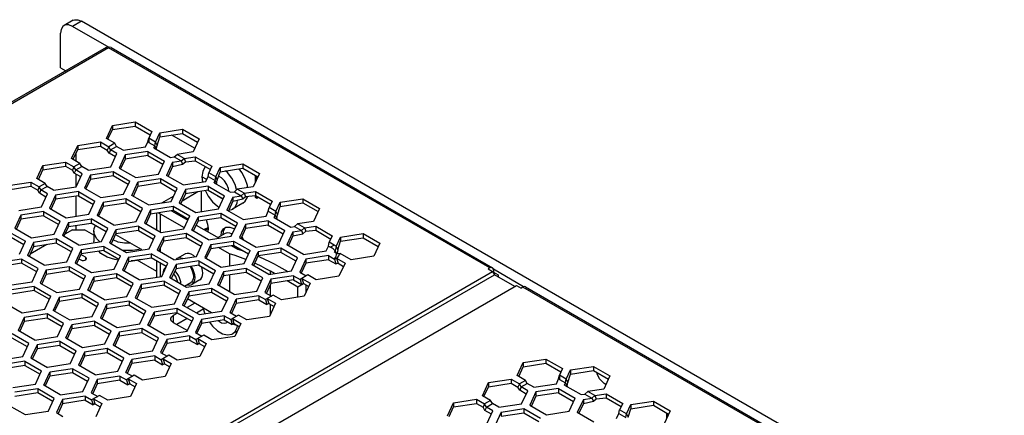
# Model space of a CAD drawing. Header units: inches. Extents: x 0 to 179, y 0 to 133.
# Tile 12 of 12: x 61 to 177, y 87 to 133. Entities that reach past the tile are written whole.
import ezdxf

# ---------------------------------------------------------------- set-up
doc = ezdxf.new("R2010")
doc.units = ezdxf.units.IN
doc.header["$MEASUREMENT"] = 0
doc.layers.add('02___PRT_ALL_AXES', color=7, linetype='Continuous')

msp = doc.modelspace()

# ---------------------------------------------------------------- linework, layer by layer
at = {"color": 7, "linetype": 'Continuous'}
for p, q in [((67.58, 133.32), (66.52, 132.7)), ((68.58, 133.22), (67.52, 132.6)), ((177.48, 70.35), (68.58, 133.22)), ((72.22, 120.91), (72.22, 120.42)), ((74.9, 121.32), (74.9, 120.83)), ((71.69, 119.28), (72.22, 120.42)), ((72.22, 120.42), (74.9, 120.83)), ((74.9, 120.83), (76.68, 119.81)), ((77.83, 120.04), (77.83, 119.55)), ((77.83, 119.55), (80.5, 119.97)), ((81.91, 118.21), (79.22, 119.77)), ((80.5, 120.46), (80.5, 119.97)), ((80.5, 119.97), (82.28, 118.94)), ((68.12, 118.54), (68.12, 118.05)), ((70.8, 118.96), (70.8, 118.47)), ((77.32, 118.95), (77.49, 118.56)), ((77.4, 118.12), (77.49, 118.56)), ((77.49, 118.56), (77.83, 119.55)), ((67.59, 116.91), (68.12, 118.05)), ((67.95, 116.68), (67.95, 117.68)), ((68.12, 118.05), (70.8, 118.47)), ((70.8, 118.47), (71.6, 118)), ((71.78, 118.39), (71.6, 118)), ((71.82, 117.63), (71.6, 118)), ((71.99, 118.02), (71.82, 117.63)), ((72.58, 117.19), (71.82, 117.63)), ((73.72, 117.43), (73.72, 116.94)), ((76.4, 117.84), (76.4, 117.35)), ((77.23, 118.51), (77.4, 118.12)), ((77.38, 118.09), (77.4, 118.12)), ((81.96, 118.24), (81.91, 118.21)), ((66.7, 116.59), (66.7, 116.1)), ((73.72, 116.94), (73.19, 115.8)), ((76.4, 117.35), (73.72, 116.94)), ((76.4, 117.35), (78.18, 116.33)), ((79.33, 116.56), (79.33, 116.07)), ((79.33, 116.07), (80.51, 116.33)), ((80.33, 116.72), (80.51, 116.33)), ((80.51, 116.33), (80.84, 116.63)), ((80.67, 117.02), (80.84, 116.63)), ((80.84, 116.63), (82, 116.73)), ((82, 117.22), (82, 116.73)), ((82, 116.73), (83.78, 115.7)), ((87.61, 116.36), (87.61, 115.87)), ((63.49, 114.54), (64.02, 115.68)), ((64.02, 116.17), (64.02, 115.68)), ((64.02, 115.68), (66.7, 116.1)), ((66.7, 116.1), (67.5, 115.63)), ((67.68, 116.02), (67.5, 115.63)), ((67.71, 115.27), (67.5, 115.63)), ((67.89, 115.66), (67.71, 115.27)), ((68.48, 114.83), (67.71, 115.27)), ((67.95, 113.67), (67.95, 115.13)), ((69.62, 115.06), (69.62, 114.57)), ((72.3, 115.48), (72.3, 114.99)), ((79.33, 116.07), (78.8, 114.93)), ((84.6, 114.46), (84.93, 115.45)), ((84.93, 115.94), (84.93, 115.45)), ((84.93, 115.45), (87.61, 115.87)), ((87.61, 115.87), (89.39, 114.84)), ((62.6, 114.22), (62.6, 113.73)), ((69.62, 114.57), (69.09, 113.43)), ((69.62, 114.57), (72.3, 114.99)), ((72.3, 114.99), (74.08, 113.96)), ((75.23, 114.2), (75.23, 113.71)), ((77.9, 114.12), (75.23, 113.71)), ((77.9, 114.61), (77.9, 114.12)), ((79.68, 113.09), (77.9, 114.12)), ((84.33, 114.41), (84.51, 114.02)), ((84.42, 114.85), (84.6, 114.46)), ((84.49, 113.99), (84.51, 114.02)), ((84.51, 114.02), (84.6, 114.46)), ((89.25, 114.54), (89.25, 114.92)), ((59.92, 113.32), (62.6, 113.73)), ((62.6, 113.73), (63.4, 113.27)), ((63.58, 113.65), (63.4, 113.27)), ((63.61, 112.9), (63.4, 113.27)), ((63.79, 113.29), (63.61, 112.9)), ((64.38, 112.46), (63.61, 112.9)), ((68.2, 113.11), (68.2, 112.62)), ((74.7, 112.56), (75.23, 113.71)), ((80.83, 112.84), (80.3, 111.7)), ((82.29, 113.07), (80.44, 111.99)), ((80.83, 113.33), (80.83, 112.84)), ((83.51, 113.25), (80.83, 112.84)), ((82.71, 113.13), (82.71, 110.75)), ((83.51, 113.74), (83.51, 113.25)), ((83.51, 113.25), (85.29, 112.23)), ((87.77, 112.91), (87.94, 112.53)), ((89.11, 113.12), (89.11, 112.63)), ((65.52, 112.2), (64.99, 111.06)), ((65.52, 112.69), (65.52, 112.2)), ((68.2, 112.62), (65.52, 112.2)), ((67.95, 110.2), (67.95, 112.58)), ((68.2, 112.62), (69.98, 111.59)), ((71.12, 111.83), (71.12, 111.34)), ((73.8, 111.75), (71.12, 111.34)), ((73.8, 112.24), (73.8, 111.75)), ((75.58, 110.72), (73.8, 111.75)), ((78.06, 111.77), (79.44, 112.56)), ((86.43, 111.97), (85.9, 110.83)), ((86.43, 112.46), (86.43, 111.97)), ((86.43, 111.97), (87.61, 112.23)), ((87.43, 112.62), (87.61, 112.23)), ((87.61, 112.23), (87.94, 112.53)), ((87.94, 112.53), (89.11, 112.63)), ((89.1, 112.39), (89.25, 112.47)), ((89.11, 112.63), (90.89, 111.6)), ((89.25, 112.47), (89.25, 112.55)), ((89.32, 112.43), (89.25, 112.47)), ((92.03, 111.84), (92.03, 111.35)), ((92.03, 111.35), (94.71, 111.76)), ((94.71, 112.25), (94.71, 111.76)), ((94.71, 111.76), (96.49, 110.74)), ((64.1, 110.74), (64.1, 110.25)), ((71.12, 111.34), (70.59, 110.2)), ((76.73, 110.47), (76.2, 109.33)), ((76.73, 110.96), (76.73, 110.47)), ((76.73, 110.47), (79.4, 110.89)), ((77.46, 108.58), (77.46, 110.58)), ((77.9, 108.32), (77.9, 110.45)), ((80.71, 108.83), (77.9, 110.45)), ((79.18, 110.85), (81.12, 109.73)), ((79.4, 111.38), (79.4, 110.89)), ((79.4, 110.89), (81.18, 109.86)), ((85.01, 110.51), (85.01, 110.02)), ((91.52, 110.75), (91.7, 110.36)), ((91.7, 110.36), (92.03, 111.35)), ((61.42, 109.84), (60.89, 108.69)), ((61.42, 110.33), (61.42, 109.84)), ((64.1, 110.25), (61.42, 109.84)), ((64.1, 110.25), (65.88, 109.22)), ((67.02, 109.46), (67.02, 108.97)), ((67.02, 108.97), (69.7, 109.38)), ((69.7, 109.87), (69.7, 109.38)), ((71.48, 108.36), (69.7, 109.38)), ((81.8, 108.46), (82.33, 109.6)), ((82.33, 110.09), (82.33, 109.6)), ((85.01, 110.02), (82.33, 109.6)), ((86.79, 108.99), (85.01, 110.02)), ((90.61, 109.64), (90.61, 109.15)), ((91.44, 110.31), (91.61, 109.92)), ((91.59, 109.89), (91.61, 109.92)), ((91.61, 109.92), (91.7, 110.36)), ((67.02, 108.97), (66.49, 107.83)), ((67.52, 108.6), (66.61, 108.07)), ((67.52, 108.6), (68.94, 108.6)), ((67.95, 108.6), (67.95, 109.11)), ((70.04, 107.97), (68.94, 108.6)), ((72.1, 106.96), (72.63, 108.1)), ((72.63, 108.59), (72.63, 108.1)), ((75.3, 108.52), (72.63, 108.1)), ((75.3, 109.01), (75.3, 108.52)), ((75.3, 108.52), (77.08, 107.49)), ((80.91, 108.14), (80.91, 107.65)), ((82.12, 109.15), (84.8, 107.61)), ((83.47, 108.84), (83.06, 108.61)), ((83.24, 108.54), (83.2, 108.53)), ((83.21, 108.7), (83.39, 108.7)), ((83.34, 108.62), (83.24, 108.54)), ((83.48, 108.85), (83.34, 108.62)), ((83.49, 108.97), (83.48, 108.85)), ((84.67, 107.68), (85.56, 108.19)), ((85.3, 108.4), (85.26, 108.02)), ((87.93, 108.74), (87.4, 107.6)), ((87.93, 109.23), (87.93, 108.74)), ((90.61, 109.15), (87.93, 108.74)), ((90.61, 109.15), (92.39, 108.12)), ((93.53, 108.36), (93.53, 107.87)), ((93.53, 107.87), (94.71, 108.13)), ((94.54, 108.52), (94.71, 108.13)), ((94.71, 108.13), (95.05, 108.42)), ((94.87, 108.81), (95.05, 108.42)), ((95.05, 108.42), (96.21, 108.53)), ((96.21, 109.02), (96.21, 108.53)), ((96.21, 108.53), (97.99, 107.5)), ((101.81, 108.15), (101.81, 107.66)), ((60, 107.88), (61.78, 106.86)), ((62.92, 107.09), (62.92, 106.6)), ((65.6, 107.02), (62.92, 106.6)), ((65.6, 107.51), (65.6, 107.02)), ((67.38, 105.99), (65.6, 107.02)), ((78.23, 107.24), (77.7, 106.09)), ((78.23, 107.73), (78.23, 107.24)), ((80.91, 107.65), (78.23, 107.24)), ((82.69, 106.62), (80.91, 107.65)), ((86.51, 107.27), (86.51, 106.78)), ((93.53, 107.87), (93, 106.73)), ((98.81, 106.22), (99.14, 107.25)), ((99.14, 107.74), (99.14, 107.25)), ((99.14, 107.25), (101.81, 107.66)), ((101.81, 107.66), (103.59, 106.64)), ((62.92, 106.6), (62.39, 105.46)), ((64.48, 106.84), (62.5, 105.7)), ((68.52, 106.23), (68.52, 105.74)), ((71.2, 106.15), (68.52, 105.74)), ((71.2, 106.64), (71.2, 106.15)), ((71.2, 106.15), (72.98, 105.12)), ((76.8, 105.77), (76.8, 105.28)), ((77.9, 105.96), (77.9, 106.53)), ((83.83, 106.37), (83.3, 105.23)), ((83.83, 106.86), (83.83, 106.37)), ((83.83, 106.37), (86.51, 106.78)), ((86.03, 105.75), (84.72, 106.51)), ((86.03, 105.75), (86.03, 104.33)), ((86.28, 106.75), (87.02, 106.32)), ((86.51, 106.78), (88.29, 105.76)), ((87.02, 106.32), (87.65, 106.12)), ((87.37, 106.21), (87.37, 106.28)), ((89.43, 105.99), (89.43, 105.5)), ((92.11, 105.92), (89.43, 105.5)), ((92.11, 106.41), (92.11, 105.92)), ((93.89, 104.89), (92.11, 105.92)), ((98.49, 106.11), (98.61, 105.84)), ((98.62, 106.63), (98.81, 106.22)), ((98.81, 106.22), (98.77, 106.03)), ((61.5, 104.65), (58.82, 104.23)), ((61.5, 105.14), (61.5, 104.65)), ((63.28, 103.62), (61.5, 104.65)), ((68.52, 105.74), (67.99, 104.59)), ((68.26, 105.16), (68.48, 105.03)), ((69.04, 105.35), (68.49, 105.67)), ((69.04, 105.35), (69.04, 105.04)), ((74.13, 104.87), (73.6, 103.73)), ((74.13, 105.36), (74.13, 104.87)), ((74.13, 104.87), (76.8, 105.28)), ((77.46, 103.68), (75.15, 105.01)), ((78.58, 104.26), (76.8, 105.28)), ((77.46, 103.01), (77.46, 104.9)), ((77.9, 103.07), (77.9, 104.65)), ((80.77, 105.72), (79.85, 105.19)), ((82.41, 104.91), (82.41, 104.42)), ((88.9, 104.36), (89.43, 105.5)), ((89.42, 105.47), (89.57, 105.4)), ((95.04, 104.64), (94.51, 103.49)), ((95.04, 105.13), (95.04, 104.64)), ((97.71, 105.05), (95.04, 104.64)), ((97.71, 105.54), (97.71, 105.05)), ((97.71, 105.05), (98.6, 104.59)), ((98.41, 105.14), (98.6, 104.59)), ((98.67, 105.23), (98.86, 104.67)), ((98.86, 104.67), (99.5, 104.27)), ((64.42, 103.86), (64.42, 103.37)), ((64.42, 103.37), (67.1, 103.78)), ((67.1, 104.27), (67.1, 103.78)), ((67.1, 103.78), (68.88, 102.75)), ((79.2, 102.86), (79.73, 104)), ((79.73, 104.49), (79.73, 104)), ((82.41, 104.42), (79.73, 104)), ((82.41, 104.42), (84.19, 103.39)), ((85.33, 103.63), (85.33, 103.14)), ((88.01, 103.55), (85.33, 103.14)), ((88.01, 104.04), (88.01, 103.55)), ((89.79, 102.52), (88.01, 103.55)), ((90.86, 103.35), (90.86, 103.7)), ((91.34, 103.42), (90.86, 103.7)), ((91.85, 104.27), (92.91, 103.66)), ((117.2, 103.6), (117.15, 103.57)), ((64.42, 103.37), (63.89, 102.23)), ((69.5, 101.36), (70.03, 102.5)), ((70.03, 102.99), (70.03, 102.5)), ((72.7, 102.92), (70.03, 102.5)), ((72.7, 103.41), (72.7, 102.92)), ((74.48, 101.89), (72.7, 102.92)), ((78.31, 102.54), (78.31, 102.05)), ((80.74, 101.95), (81.48, 102.37)), ((82.52, 102.69), (81.6, 102.15)), ((85.33, 103.14), (84.8, 101.99)), ((86.03, 103.24), (86.03, 101.26)), ((90.93, 102.27), (90.4, 101.13)), ((90.93, 102.76), (90.93, 102.27)), ((93.61, 102.68), (90.93, 102.27)), ((94.09, 101.83), (92.83, 102.56)), ((93.61, 103.17), (93.61, 102.68)), ((93.61, 102.68), (94.55, 102.14)), ((94.38, 102.73), (94.55, 102.14)), ((94.77, 102.26), (94.55, 102.14)), ((94.59, 102.85), (94.77, 102.26)), ((94.77, 102.26), (95.39, 101.9)), ((63, 101.41), (60.32, 101)), ((63, 101.9), (63, 101.41)), ((63, 101.41), (64.78, 100.39)), ((75.63, 101.63), (75.1, 100.49)), ((75.63, 102.12), (75.63, 101.63)), ((78.31, 102.05), (75.63, 101.63)), ((78.31, 102.05), (80.09, 101.02)), ((81.23, 101.26), (81.23, 100.77)), ((83.91, 101.18), (81.23, 100.77)), ((83.91, 101.67), (83.91, 101.18)), ((85.69, 100.15), (83.91, 101.18)), ((90.86, 100.84), (90.86, 102.11)), ((94.78, 102.23), (94.09, 101.83)), ((94.09, 100.62), (94.09, 101.83)), ((95.08, 101.23), (95.08, 102.08)), ((65.92, 100.13), (65.39, 98.99)), ((65.92, 100.62), (65.92, 100.13)), ((68.6, 100.55), (65.92, 100.13)), ((68.6, 101.04), (68.6, 100.55)), ((70.38, 99.52), (68.6, 100.55)), ((74.2, 100.17), (74.2, 99.68)), ((81.23, 100.77), (80.7, 99.63)), ((81.95, 99.94), (81.03, 99.41)), ((83.92, 98.81), (81.08, 100.45)), ((86.83, 100.39), (86.83, 99.9)), ((89.51, 100.32), (86.83, 99.9)), ((89.51, 100.81), (89.51, 100.32)), ((89.51, 100.32), (90.45, 99.77)), ((90.28, 100.36), (90.45, 99.77)), ((90.49, 100.48), (90.67, 99.89)), ((71.53, 99.27), (71, 98.12)), ((71.53, 99.76), (71.53, 99.27)), ((74.2, 99.68), (71.53, 99.27)), ((74.2, 99.68), (75.98, 98.65)), ((77.13, 98.89), (77.13, 98.4)), ((79.81, 98.81), (77.13, 98.4)), ((79.81, 99.3), (79.81, 98.81)), ((81.59, 97.79), (79.81, 98.81)), ((82.94, 99.21), (82.16, 98.76)), ((86.3, 98.76), (86.83, 99.9)), ((90.67, 99.89), (90.45, 99.77)), ((90.67, 99.89), (91.29, 99.53)), ((90.86, 98.61), (90.86, 99.78)), ((61.82, 97.77), (61.29, 96.62)), ((61.82, 98.26), (61.82, 97.77)), ((64.5, 98.18), (61.82, 97.77)), ((64.5, 98.67), (64.5, 98.18)), ((66.28, 97.15), (64.5, 98.18)), ((70.1, 97.8), (70.1, 97.31)), ((76.6, 97.26), (77.13, 98.4)), ((79.9, 98.76), (79.4, 98.47)), ((79.4, 98.47), (79.4, 97.66)), ((79.4, 97.66), (81.08, 96.69)), ((81.03, 98.11), (79.83, 97.41)), ((82.73, 98.02), (82.73, 97.53)), ((85.41, 97.95), (82.73, 97.53)), ((85.41, 98.44), (85.41, 97.95)), ((85.41, 97.95), (86.35, 97.4)), ((86.18, 97.99), (86.35, 97.4)), ((86.39, 98.12), (86.56, 97.53)), ((66.9, 95.76), (67.43, 96.9)), ((67.43, 97.39), (67.43, 96.9)), ((70.1, 97.31), (67.43, 96.9)), ((70.1, 97.31), (71.88, 96.29)), ((73.03, 96.52), (73.03, 96.03)), ((75.7, 96.94), (75.7, 96.45)), ((82.73, 97.53), (82.2, 96.39)), ((86.56, 97.53), (86.35, 97.4)), ((87.03, 97.26), (86.44, 97.45)), ((86.56, 97.53), (87.19, 97.16)), ((62.18, 94.78), (60.4, 95.81)), ((66, 95.44), (66, 94.95)), ((73.03, 96.03), (72.5, 94.89)), ((75.7, 96.45), (73.03, 96.03)), ((77.49, 95.42), (75.7, 96.45)), ((78.63, 95.66), (78.63, 95.17)), ((81.31, 95.58), (78.63, 95.17)), ((81.31, 96.07), (81.31, 95.58)), ((81.31, 95.58), (82.25, 95.04)), ((82.08, 95.63), (82.25, 95.04)), ((82.29, 95.75), (82.46, 95.16)), ((63.32, 94.53), (62.79, 93.39)), ((63.32, 95.02), (63.32, 94.53)), ((66, 94.95), (63.32, 94.53)), ((66, 94.95), (67.78, 93.92)), ((68.93, 94.15), (68.93, 93.66)), ((71.6, 94.57), (71.6, 94.08)), ((78.63, 95.17), (78.1, 94.02)), ((82.46, 95.16), (82.25, 95.04)), ((82.46, 95.16), (83.09, 94.8)), ((61.9, 93.07), (61.9, 92.58)), ((68.93, 93.66), (68.4, 92.52)), ((71.6, 94.08), (68.93, 93.66)), ((73.38, 93.05), (71.6, 94.08)), ((74.53, 93.29), (74.53, 92.8)), ((77.21, 93.21), (74.53, 92.8)), ((77.21, 93.7), (77.21, 93.21)), ((77.21, 93.21), (78.15, 92.67)), ((77.97, 93.26), (78.15, 92.67)), ((78.19, 93.38), (78.36, 92.79)), ((123.37, 93.34), (123.37, 92.85)), ((61.9, 92.58), (59.22, 92.16)), ((61.9, 92.58), (63.68, 91.55)), ((67.5, 92.2), (67.5, 91.71)), ((74, 91.66), (74.53, 92.8)), ((78.36, 92.79), (78.15, 92.67)), ((78.36, 92.79), (78.99, 92.43)), ((120.17, 91.29), (120.7, 92.43)), ((120.7, 92.92), (120.7, 92.43)), ((120.7, 92.43), (123.37, 92.85)), ((123.37, 92.85), (125.15, 91.82)), ((126.3, 92.06), (126.3, 91.57)), ((126.3, 91.57), (128.98, 91.98)), ((128.98, 92.47), (128.98, 91.98)), ((128.98, 91.98), (130.76, 90.95)), ((64.3, 90.15), (64.83, 91.3)), ((64.83, 91.79), (64.83, 91.3)), ((67.5, 91.71), (64.83, 91.3)), ((69.28, 90.68), (67.5, 91.71)), ((70.43, 90.92), (70.43, 90.43)), ((73.1, 90.84), (70.43, 90.43)), ((73.1, 91.33), (73.1, 90.84)), ((73.1, 90.84), (74.05, 90.3)), ((73.87, 90.89), (74.05, 90.3)), ((74.08, 91.01), (74.26, 90.42)), ((119.27, 90.97), (119.27, 90.48)), ((125.79, 90.96), (125.97, 90.57)), ((125.97, 90.57), (126.3, 91.57)), ((63.4, 89.83), (63.4, 89.34)), ((70.43, 90.43), (69.9, 89.29)), ((74.26, 90.42), (74.05, 90.3)), ((74.26, 90.42), (74.89, 90.06)), ((116.06, 88.92), (116.59, 90.07)), ((116.59, 90.56), (116.59, 90.07)), ((116.59, 90.07), (119.27, 90.48)), ((119.27, 90.48), (120.08, 90.02)), ((120.25, 90.41), (120.08, 90.02)), ((120.29, 89.65), (120.08, 90.02)), ((120.46, 90.04), (120.29, 89.65)), ((121.05, 89.21), (120.29, 89.65)), ((124.87, 89.86), (124.87, 89.37)), ((125.7, 90.53), (125.88, 90.14)), ((125.85, 90.11), (125.88, 90.14)), ((125.88, 90.14), (125.97, 90.57)), ((63.4, 89.34), (60.72, 88.93)), ((65.18, 88.32), (63.4, 89.34)), ((66.33, 88.55), (66.33, 88.06)), ((69, 88.48), (66.33, 88.06)), ((69, 88.97), (69, 88.48)), ((69, 88.48), (69.95, 87.93)), ((69.77, 88.52), (69.95, 87.93)), ((69.98, 88.65), (70.16, 88.05)), ((115.17, 88.6), (115.17, 88.11)), ((122.2, 88.96), (121.67, 87.81)), ((122.2, 89.45), (122.2, 88.96)), ((124.87, 89.37), (122.2, 88.96)), ((124.87, 89.37), (126.65, 88.34)), ((127.8, 88.58), (127.8, 88.09)), ((127.8, 88.09), (128.98, 88.35)), ((128.8, 88.73), (128.98, 88.35)), ((128.98, 88.35), (129.31, 88.64)), ((129.14, 89.03), (129.31, 88.64)), ((129.31, 88.64), (130.48, 88.75)), ((130.48, 89.24), (130.48, 88.75)), ((130.48, 88.75), (132.26, 87.72)), ((136.08, 88.37), (136.08, 87.88)), ((66.33, 88.06), (65.8, 86.92)), ((70.16, 88.05), (69.95, 87.93)), ((70.16, 88.05), (70.78, 87.69)), ((111.96, 86.56), (112.49, 87.7)), ((112.49, 88.19), (112.49, 87.7)), ((112.49, 87.7), (115.17, 88.11)), ((115.17, 88.11), (115.97, 87.65)), ((116.15, 88.04), (115.97, 87.65)), ((116.19, 87.28), (115.97, 87.65)), ((116.36, 87.67), (116.19, 87.28)), ((116.95, 86.84), (116.19, 87.28)), ((120.77, 87.49), (120.77, 87)), ((127.8, 88.09), (127.27, 86.95)), ((133.07, 86.47), (133.4, 87.47)), ((133.4, 87.96), (133.4, 87.47)), ((133.4, 87.47), (136.08, 87.88)), ((136.08, 87.88), (137.86, 86.85)), ((118.1, 87.08), (118.1, 86.59)), ((118.1, 86.59), (120.77, 87)), ((120.77, 87), (122.55, 85.97)), ((132.89, 86.86), (133.07, 86.47)), ((137.79, 86.71), (137.79, 86.89))]:
    msp.add_line(p, q, dxfattribs=at)
at = {"color": 3, "linetype": 'Continuous'}
for p, q in [((71.85, 130.1), (67.52, 132.6)), ((66.11, 127.71), (66.11, 131.79)), ((71.47, 130.1), (4.79, 91.61)), ((71.77, 130.07), (5.09, 91.58)), ((116.77, 104.09), (71.77, 130.07)), ((72.07, 130.1), (117.07, 104.12)), ((66.11, 127.71), (66.71, 127.36)), ((71.51, 119.36), (72.22, 120.91)), ((72.22, 120.91), (74.9, 121.32)), ((74.9, 121.32), (76.86, 120.19)), ((76.86, 120.19), (76.5, 119.42)), ((77.32, 118.95), (77.83, 120.04)), ((77.83, 120.04), (80.5, 120.46)), ((80.5, 120.46), (82.46, 119.33)), ((67.41, 117), (68.12, 118.54)), ((68.12, 118.54), (70.8, 118.96)), ((70.8, 118.96), (71.78, 118.39)), ((72.49, 118.8), (71.51, 119.36)), ((72.49, 118.8), (71.78, 118.39)), ((72.7, 118.43), (72.49, 118.8)), ((76.14, 118.4), (76.41, 118.98)), ((76.41, 118.98), (76.5, 119.42)), ((76.53, 119.4), (76.53, 118.91)), ((77.32, 118.95), (76.53, 119.4)), ((76.53, 118.91), (77.23, 118.51)), ((77.23, 118.51), (77.32, 118.95)), ((82.46, 119.33), (81.75, 117.78)), ((71.99, 118.02), (71.78, 118.39)), ((71.99, 118.02), (72.7, 118.43)), ((72.76, 117.58), (71.99, 118.02)), ((72.04, 116.03), (72.76, 117.58)), ((73.47, 117.99), (72.7, 118.43)), ((73.72, 117.43), (73.01, 115.88)), ((73.47, 117.99), (76.14, 118.4)), ((76.4, 117.84), (73.72, 117.43)), ((76.4, 117.84), (78.36, 116.71)), ((77.11, 118.25), (77.23, 118.51)), ((77.11, 118.25), (79.07, 117.12)), ((79.51, 117.19), (79.85, 117.49)), ((81.75, 117.78), (79.85, 117.49)), ((80.67, 117.02), (79.85, 117.49)), ((64.02, 116.17), (66.7, 116.59)), ((66.7, 116.59), (67.68, 116.02)), ((68.38, 116.43), (67.41, 117)), ((68.38, 116.43), (67.68, 116.02)), ((68.6, 116.06), (68.38, 116.43)), ((77.64, 115.17), (78.36, 116.71)), ((79.33, 116.56), (78.61, 115.02)), ((79.07, 117.12), (79.51, 117.19)), ((79.33, 116.56), (80.33, 116.72)), ((79.51, 117.19), (80.33, 116.72)), ((80.33, 116.72), (80.67, 117.02)), ((80.67, 117.02), (82, 117.22)), ((82, 117.22), (83.96, 116.09)), ((84.93, 115.94), (87.61, 116.36)), ((87.61, 116.36), (89.57, 115.22)), ((63.3, 114.63), (64.02, 116.17)), ((67.89, 115.66), (67.68, 116.02)), ((67.89, 115.66), (68.6, 116.06)), ((68.66, 115.21), (67.89, 115.66)), ((67.94, 113.67), (68.66, 115.21)), ((69.36, 115.62), (68.6, 116.06)), ((69.62, 115.06), (68.91, 113.52)), ((69.36, 115.62), (72.04, 116.03)), ((69.62, 115.06), (72.3, 115.48)), ((72.3, 115.48), (74.26, 114.35)), ((73.01, 115.88), (74.97, 114.75)), ((74.97, 114.75), (77.64, 115.17)), ((83.52, 114.88), (83.6, 115.32)), ((83.96, 116.09), (83.6, 115.32)), ((84.42, 114.85), (83.6, 115.32)), ((84.42, 114.85), (84.93, 115.94)), ((89.57, 115.22), (88.85, 113.68)), ((59.92, 113.81), (62.6, 114.22)), ((62.6, 114.22), (63.58, 113.65)), ((64.28, 114.06), (63.3, 114.63)), ((64.28, 114.06), (63.58, 113.65)), ((64.5, 113.7), (64.28, 114.06)), ((73.54, 112.8), (74.26, 114.35)), ((74.51, 112.65), (75.23, 114.2)), ((77.9, 114.61), (75.23, 114.2)), ((79.86, 113.48), (77.9, 114.61)), ((80.57, 113.89), (78.61, 115.02)), ((80.57, 113.89), (83.25, 114.3)), ((83.25, 114.3), (83.52, 114.88)), ((83.52, 114.88), (84.33, 114.41)), ((84.21, 114.15), (84.33, 114.41)), ((84.21, 114.15), (86.17, 113.02)), ((84.33, 114.41), (84.42, 114.85)), ((89.1, 114.23), (89.1, 115)), ((89.32, 114.88), (89.32, 114.69)), ((63.79, 113.29), (63.58, 113.65)), ((63.79, 113.29), (64.5, 113.7)), ((64.56, 112.84), (63.79, 113.29)), ((63.84, 111.3), (64.56, 112.84)), ((65.26, 113.25), (64.5, 113.7)), ((65.26, 113.25), (67.94, 113.67)), ((68.2, 113.11), (65.52, 112.69)), ((68.2, 113.11), (70.16, 111.98)), ((68.91, 113.52), (70.87, 112.39)), ((70.87, 112.39), (73.54, 112.8)), ((79.15, 111.93), (79.86, 113.48)), ((80.83, 113.33), (80.11, 111.78)), ((83.51, 113.74), (80.83, 113.33)), ((83.51, 113.74), (85.46, 112.61)), ((86.17, 113.02), (86.62, 113.09)), ((86.62, 113.09), (86.95, 113.39)), ((86.62, 113.09), (87.43, 112.62)), ((88.85, 113.68), (86.95, 113.39)), ((87.77, 112.91), (86.95, 113.39)), ((87.43, 112.62), (87.77, 112.91)), ((87.77, 112.91), (89.11, 113.12)), ((89.11, 113.12), (91.07, 111.99)), ((65.52, 112.69), (64.81, 111.15)), ((69.44, 110.43), (70.16, 111.98)), ((71.12, 111.83), (70.41, 110.28)), ((73.8, 112.24), (71.12, 111.83)), ((75.76, 111.11), (73.8, 112.24)), ((76.47, 111.52), (74.51, 112.65)), ((76.47, 111.52), (79.15, 111.93)), ((80.11, 111.78), (82.07, 110.65)), ((84.75, 111.07), (85.46, 112.61)), ((86.43, 112.46), (85.71, 110.92)), ((86.43, 112.46), (87.43, 112.62)), ((89.1, 112.39), (89.1, 112.63)), ((89.32, 112.27), (89.1, 112.39)), ((89.32, 112.51), (89.32, 112.27)), ((91.07, 111.99), (90.71, 111.22)), ((91.52, 110.75), (92.03, 111.84)), ((92.03, 111.84), (94.71, 112.25)), ((94.71, 112.25), (96.67, 111.12)), ((61.16, 110.88), (63.84, 111.3)), ((64.1, 110.74), (61.42, 110.33)), ((64.1, 110.74), (66.06, 109.61)), ((64.81, 111.15), (66.76, 110.02)), ((66.76, 110.02), (69.44, 110.43)), ((75.04, 109.57), (75.76, 111.11)), ((76.73, 110.96), (76.01, 109.42)), ((76.73, 110.96), (79.4, 111.38)), ((79.4, 111.38), (81.36, 110.24)), ((82.07, 110.65), (84.75, 111.07)), ((85.01, 110.51), (82.33, 110.09)), ((86.97, 109.38), (85.01, 110.51)), ((87.67, 109.79), (85.71, 110.92)), ((90.35, 110.2), (90.62, 110.78)), ((90.62, 110.78), (90.71, 111.22)), ((90.62, 110.78), (91.44, 110.31)), ((91.52, 110.75), (90.71, 111.22)), ((91.44, 110.31), (91.52, 110.75)), ((96.67, 111.12), (95.95, 109.58)), ((61.42, 110.33), (60.7, 108.78)), ((65.34, 108.06), (66.06, 109.61)), ((67.02, 109.46), (66.31, 107.91)), ((67.02, 109.46), (69.7, 109.87)), ((71.66, 108.74), (69.7, 109.87)), ((72.37, 109.15), (70.41, 110.28)), ((72.37, 109.15), (75.04, 109.57)), ((76.01, 109.42), (77.97, 108.28)), ((80.65, 108.7), (81.36, 110.24)), ((81.61, 108.55), (82.33, 110.09)), ((86.25, 107.83), (86.97, 109.38)), ((87.67, 109.79), (90.35, 110.2)), ((90.61, 109.64), (87.93, 109.23)), ((90.61, 109.64), (92.57, 108.51)), ((91.32, 110.05), (91.44, 110.31)), ((91.32, 110.05), (93.28, 108.92)), ((93.72, 108.99), (94.06, 109.28)), ((95.95, 109.58), (94.06, 109.28)), ((94.87, 108.81), (94.06, 109.28)), ((60, 108.37), (61.96, 107.24)), ((60.7, 108.78), (62.66, 107.65)), ((70.04, 108.43), (70.04, 107.21)), ((70.94, 107.2), (71.66, 108.74)), ((71.91, 107.05), (72.63, 108.59)), ((75.3, 109.01), (72.63, 108.59)), ((75.3, 109.01), (77.26, 107.88)), ((77.97, 108.28), (80.65, 108.7)), ((80.91, 108.14), (78.23, 107.73)), ((82.86, 107.01), (80.91, 108.14)), ((83.57, 107.42), (81.61, 108.55)), ((83.52, 108.75), (83.47, 108.38)), ((87.93, 109.23), (87.21, 107.68)), ((91.85, 106.97), (92.57, 108.51)), ((93.53, 108.36), (92.82, 106.82)), ((93.28, 108.92), (93.72, 108.99)), ((93.53, 108.36), (94.54, 108.52)), ((93.72, 108.99), (94.54, 108.52)), ((94.54, 108.52), (94.87, 108.81)), ((94.87, 108.81), (96.21, 109.02)), ((96.21, 109.02), (98.17, 107.89)), ((99.14, 107.74), (101.81, 108.15)), ((101.81, 108.15), (103.77, 107.02)), ((61.24, 105.7), (61.96, 107.24)), ((62.92, 107.09), (62.2, 105.55)), ((62.66, 107.65), (65.34, 108.06)), ((65.6, 107.51), (62.92, 107.09)), ((67.56, 106.38), (65.6, 107.51)), ((68.27, 106.78), (66.31, 107.91)), ((68.27, 106.78), (70.94, 107.2)), ((70.05, 107.06), (70.04, 107.21)), ((71.91, 107.05), (73.87, 105.92)), ((72.59, 108.04), (75.6, 106.31)), ((76.55, 106.33), (77.26, 107.88)), ((78.23, 107.73), (77.51, 106.18)), ((82.15, 105.46), (82.86, 107.01)), ((83.57, 107.42), (86.25, 107.83)), ((83.83, 106.86), (86.51, 107.27)), ((86.51, 107.27), (88.47, 106.14)), ((87.21, 107.68), (89.17, 106.55)), ((89.17, 106.55), (91.85, 106.97)), ((97.72, 106.68), (97.81, 107.12)), ((98.17, 107.89), (97.81, 107.12)), ((98.39, 106.78), (97.81, 107.12)), ((98.62, 106.63), (99.14, 107.74)), ((103.77, 107.02), (103.06, 105.48)), ((66.84, 104.83), (67.56, 106.38)), ((68.52, 106.23), (67.81, 104.68)), ((71.2, 106.64), (68.52, 106.23)), ((70.86, 105.8), (70.61, 106.06)), ((71.6, 105.37), (70.86, 105.8)), ((71.2, 106.64), (73.16, 105.51)), ((73.87, 105.92), (76.55, 106.33)), ((74.13, 105.36), (76.8, 105.77)), ((75.6, 106.31), (75.6, 106.19)), ((78.76, 104.64), (76.8, 105.77)), ((79.47, 105.05), (77.51, 106.18)), ((83.83, 106.86), (83.11, 105.31)), ((87.75, 104.6), (88.47, 106.14)), ((88.72, 104.45), (89.43, 105.99)), ((92.11, 106.41), (89.43, 105.99)), ((94.07, 105.28), (92.11, 106.41)), ((94.78, 105.68), (92.82, 106.82)), ((94.78, 105.68), (97.45, 106.1)), ((97.45, 106.1), (97.72, 106.68)), ((97.72, 106.68), (97.97, 106.54)), ((98.39, 106.78), (97.97, 106.54)), ((98.42, 105.95), (98.49, 106.11)), ((98.42, 105.95), (98.65, 105.82)), ((98.54, 106.28), (98.49, 106.11)), ((100.38, 105.06), (99.08, 105.81)), ((61.5, 105.14), (58.82, 104.72)), ((63.46, 104.01), (61.5, 105.14)), ((64.16, 104.42), (62.2, 105.55)), ((64.16, 104.42), (66.84, 104.83)), ((67.81, 104.68), (69.77, 103.55)), ((72.44, 103.96), (73.16, 105.51)), ((74.13, 105.36), (73.41, 103.81)), ((78.05, 103.1), (78.76, 104.64)), ((79.47, 105.05), (82.15, 105.46)), ((82.41, 104.91), (79.73, 104.49)), ((82.41, 104.91), (84.37, 103.78)), ((83.11, 105.31), (85.07, 104.18)), ((85.07, 104.18), (87.75, 104.6)), ((93.35, 103.73), (94.07, 105.28)), ((95.04, 105.13), (94.32, 103.58)), ((97.71, 105.54), (95.04, 105.13)), ((97.71, 105.54), (98.41, 105.14)), ((98.67, 105.23), (99.67, 104.65)), ((99.67, 104.65), (98.95, 103.11)), ((103.06, 105.48), (100.38, 105.06)), ((50.84, 65.41), (117.09, 103.66)), ((62.74, 102.46), (63.46, 104.01)), ((64.42, 103.86), (63.71, 102.31)), ((64.42, 103.86), (67.1, 104.27)), ((67.1, 104.27), (69.06, 103.14)), ((69.77, 103.55), (72.44, 103.96)), ((75.37, 102.68), (73.41, 103.81)), ((79.01, 102.95), (79.73, 104.49)), ((83.65, 102.23), (84.37, 103.78)), ((85.33, 103.63), (84.61, 102.08)), ((88.01, 104.04), (85.33, 103.63)), ((89.97, 102.91), (88.01, 104.04)), ((90.68, 103.32), (88.72, 104.45)), ((90.68, 103.32), (93.35, 103.73)), ((94.32, 103.58), (95.09, 103.14)), ((116.77, 104.09), (116.56, 103.97)), ((116.56, 103.97), (117.09, 103.66)), ((117.17, 104.01), (117.07, 104.12)), ((117.09, 103.66), (117.3, 103.29)), ((117.2, 103.84), (117.17, 104.01)), ((120.75, 101.87), (117.18, 103.94)), ((117.2, 103.84), (117.2, 103.6)), ((117.2, 103.6), (117.73, 103.29)), ((51.05, 65.04), (117.3, 103.29)), ((60.06, 102.05), (62.74, 102.46)), ((63.71, 102.31), (65.67, 101.18)), ((68.34, 101.6), (69.06, 103.14)), ((69.31, 101.45), (70.03, 102.99)), ((72.7, 103.41), (70.03, 102.99)), ((74.66, 102.27), (72.7, 103.41)), ((73.94, 100.73), (74.66, 102.27)), ((75.37, 102.68), (78.05, 103.1)), ((78.31, 102.54), (75.63, 102.12)), ((78.31, 102.54), (80.26, 101.41)), ((79.01, 102.95), (80.97, 101.82)), ((89.25, 101.36), (89.97, 102.91)), ((90.93, 102.76), (90.22, 101.21)), ((93.61, 103.17), (90.93, 102.76)), ((93.61, 103.17), (94.38, 102.73)), ((95.3, 103.26), (94.38, 102.73)), ((94.59, 102.85), (95.57, 102.29)), ((95.57, 102.29), (94.85, 100.74)), ((96.28, 102.69), (95.3, 103.26)), ((98.95, 103.11), (96.28, 102.69)), ((119.71, 101.9), (117.3, 103.29)), ((117.73, 103.29), (117.73, 103.05)), ((53.45, 63.65), (119.92, 102.03)), ((63, 101.9), (60.32, 101.49)), ((63, 101.9), (64.96, 100.77)), ((65.67, 101.18), (68.34, 101.6)), ((71.27, 100.31), (69.31, 101.45)), ((75.63, 102.12), (74.91, 100.58)), ((79.55, 99.86), (80.26, 101.41)), ((81.23, 101.26), (80.51, 99.71)), ((80.97, 101.82), (83.65, 102.23)), ((83.91, 101.67), (81.23, 101.26)), ((85.87, 100.54), (83.91, 101.67)), ((86.57, 100.95), (84.61, 102.08)), ((86.57, 100.95), (89.25, 101.36)), ((90.22, 101.21), (90.98, 100.77)), ((119.92, 102.03), (120.45, 101.72)), ((120.66, 101.84), (120.45, 101.72)), ((164.96, 76.27), (120.66, 101.84)), ((120.96, 101.87), (165.26, 76.3)), ((59.6, 99.94), (61.56, 98.81)), ((64.24, 99.23), (64.96, 100.77)), ((65.92, 100.62), (65.21, 99.08)), ((68.6, 101.04), (65.92, 100.62)), ((70.56, 99.91), (68.6, 101.04)), ((71.27, 100.31), (73.94, 100.73)), ((74.2, 100.17), (71.53, 99.76)), ((74.2, 100.17), (76.16, 99.04)), ((74.91, 100.58), (76.87, 99.45)), ((85.15, 99), (85.87, 100.54)), ((86.12, 98.85), (86.83, 100.39)), ((89.51, 100.81), (86.83, 100.39)), ((89.51, 100.81), (90.28, 100.36)), ((91.2, 100.89), (90.28, 100.36)), ((90.49, 100.48), (91.47, 99.92)), ((92.18, 100.33), (91.2, 100.89)), ((94.85, 100.74), (92.18, 100.33)), ((61.56, 98.81), (64.24, 99.23)), ((67.17, 97.95), (65.21, 99.08)), ((69.84, 98.36), (70.56, 99.91)), ((71.53, 99.76), (70.81, 98.21)), ((75.45, 97.49), (76.16, 99.04)), ((76.41, 97.34), (77.13, 98.89)), ((76.87, 99.45), (79.55, 99.86)), ((79.81, 99.3), (77.13, 98.89)), ((81.77, 98.17), (79.81, 99.3)), ((82.47, 98.58), (80.51, 99.71)), ((82.47, 98.58), (85.15, 99)), ((86.12, 98.85), (86.88, 98.4)), ((91.47, 99.92), (90.75, 98.37)), ((61.82, 98.26), (61.11, 96.71)), ((64.5, 98.67), (61.82, 98.26)), ((66.46, 97.54), (64.5, 98.67)), ((67.17, 97.95), (69.84, 98.36)), ((70.1, 97.8), (67.43, 97.39)), ((70.1, 97.8), (72.06, 96.67)), ((70.81, 98.21), (72.77, 97.08)), ((81.05, 96.63), (81.77, 98.17)), ((82.73, 98.02), (82.01, 96.48)), ((85.41, 98.44), (82.73, 98.02)), ((85.41, 98.44), (86.18, 97.99)), ((87.1, 98.53), (86.18, 97.99)), ((86.39, 98.12), (87.37, 97.55)), ((88.08, 97.96), (87.1, 98.53)), ((90.75, 98.37), (88.08, 97.96)), ((63.07, 95.58), (61.11, 96.71)), ((65.74, 95.99), (66.46, 97.54)), ((66.71, 95.84), (67.43, 97.39)), ((71.34, 95.13), (72.06, 96.67)), ((73.03, 96.52), (72.31, 94.98)), ((72.77, 97.08), (75.45, 97.49)), ((75.7, 96.94), (73.03, 96.52)), ((77.66, 95.8), (75.7, 96.94)), ((78.37, 96.21), (76.41, 97.34)), ((78.37, 96.21), (81.05, 96.63)), ((82.01, 96.48), (82.78, 96.03)), ((87.37, 97.55), (86.65, 96.01)), ((62.36, 95.17), (60.4, 96.3)), ((63.07, 95.58), (65.74, 95.99)), ((66, 95.44), (63.32, 95.02)), ((66, 95.44), (67.96, 94.3)), ((66.71, 95.84), (68.67, 94.71)), ((76.95, 94.26), (77.66, 95.8)), ((78.63, 95.66), (77.91, 94.11)), ((81.31, 96.07), (78.63, 95.66)), ((81.31, 96.07), (82.08, 95.63)), ((82.99, 96.16), (82.08, 95.63)), ((82.29, 95.75), (83.27, 95.18)), ((83.97, 95.59), (82.99, 96.16)), ((86.65, 96.01), (83.97, 95.59)), ((61.64, 93.63), (62.36, 95.17)), ((63.32, 95.02), (62.61, 93.48)), ((67.24, 92.76), (67.96, 94.3)), ((68.93, 94.15), (68.21, 92.61)), ((68.67, 94.71), (71.34, 95.13)), ((71.6, 94.57), (68.93, 94.15)), ((73.56, 93.44), (71.6, 94.57)), ((74.27, 93.85), (72.31, 94.98)), ((76.95, 94.26), (74.27, 93.85)), ((83.27, 95.18), (82.55, 93.64)), ((58.96, 93.21), (61.64, 93.63)), ((61.9, 93.07), (59.22, 92.65)), ((61.9, 93.07), (63.86, 91.94)), ((62.61, 93.48), (64.57, 92.34)), ((72.85, 91.89), (73.56, 93.44)), ((73.81, 91.74), (74.53, 93.29)), ((77.21, 93.7), (74.53, 93.29)), ((77.21, 93.7), (77.97, 93.26)), ((77.91, 94.11), (78.68, 93.67)), ((78.89, 93.79), (77.97, 93.26)), ((78.19, 93.38), (79.17, 92.82)), ((79.87, 93.22), (78.89, 93.79)), ((82.55, 93.64), (79.87, 93.22)), ((120.7, 92.92), (123.37, 93.34)), ((123.37, 93.34), (125.33, 92.21)), ((63.14, 90.39), (63.86, 91.94)), ((67.24, 92.76), (64.57, 92.34)), ((67.5, 92.2), (64.83, 91.79)), ((69.46, 91.07), (67.5, 92.2)), ((70.17, 91.48), (68.21, 92.61)), ((70.17, 91.48), (72.85, 91.89)), ((79.17, 92.82), (78.45, 91.27)), ((119.98, 91.38), (120.7, 92.92)), ((125.33, 92.21), (124.97, 91.43)), ((125.79, 90.96), (126.3, 92.06)), ((126.3, 92.06), (128.98, 92.47)), ((128.98, 92.47), (130.93, 91.34)), ((64.11, 90.24), (64.83, 91.79)), ((68.74, 89.52), (69.46, 91.07)), ((70.43, 90.92), (69.71, 89.37)), ((73.1, 91.33), (70.43, 90.92)), ((73.1, 91.33), (73.87, 90.89)), ((73.81, 91.74), (74.58, 91.3)), ((74.79, 91.42), (73.87, 90.89)), ((74.08, 91.01), (75.06, 90.45)), ((75.77, 90.86), (74.79, 91.42)), ((78.45, 91.27), (75.77, 90.86)), ((116.59, 90.56), (119.27, 90.97)), ((119.27, 90.97), (120.25, 90.41)), ((120.96, 90.81), (119.98, 91.38)), ((120.96, 90.81), (120.25, 90.41)), ((121.17, 90.45), (120.96, 90.81)), ((124.62, 90.42), (124.88, 90.99)), ((124.88, 90.99), (124.97, 91.43)), ((125, 91.42), (125, 90.93)), ((125.79, 90.96), (125, 91.42)), ((125, 90.93), (125.7, 90.53)), ((125.7, 90.53), (125.79, 90.96)), ((130.93, 91.34), (130.22, 89.8)), ((60.47, 89.98), (63.14, 90.39)), ((63.4, 89.83), (60.72, 89.42)), ((65.36, 88.7), (63.4, 89.83)), ((66.07, 89.11), (64.11, 90.24)), ((66.07, 89.11), (68.74, 89.52)), ((75.06, 90.45), (74.35, 88.9)), ((115.88, 89.01), (116.59, 90.56)), ((120.46, 90.04), (120.25, 90.41)), ((120.46, 90.04), (121.17, 90.45)), ((121.23, 89.59), (120.46, 90.04)), ((120.51, 88.05), (121.23, 89.59)), ((121.94, 90), (121.17, 90.45)), ((121.94, 90), (124.62, 90.42)), ((124.87, 89.86), (122.2, 89.45)), ((124.87, 89.86), (126.83, 88.73)), ((125.58, 90.27), (125.7, 90.53)), ((125.58, 90.27), (127.54, 89.14)), ((127.99, 89.21), (128.32, 89.5)), ((130.22, 89.8), (128.32, 89.5)), ((129.14, 89.03), (128.32, 89.5)), ((64.64, 87.16), (65.36, 88.7)), ((66.33, 88.55), (65.61, 87.01)), ((69, 88.97), (66.33, 88.55)), ((69, 88.97), (69.77, 88.52)), ((69.71, 89.37), (70.48, 88.93)), ((70.69, 89.05), (69.77, 88.52)), ((69.98, 88.65), (70.96, 88.08)), ((71.67, 88.49), (70.69, 89.05)), ((74.35, 88.9), (71.67, 88.49)), ((112.49, 88.19), (115.17, 88.6)), ((115.17, 88.6), (116.15, 88.04)), ((116.86, 88.45), (115.88, 89.01)), ((116.86, 88.45), (116.15, 88.04)), ((117.07, 88.08), (116.86, 88.45)), ((122.2, 89.45), (121.48, 87.9)), ((126.12, 87.18), (126.83, 88.73)), ((127.8, 88.58), (127.08, 87.03)), ((127.54, 89.14), (127.99, 89.21)), ((127.8, 88.58), (128.8, 88.73)), ((127.99, 89.21), (128.8, 88.73)), ((128.8, 88.73), (129.14, 89.03)), ((129.14, 89.03), (130.48, 89.24)), ((130.48, 89.24), (132.44, 88.11)), ((133.4, 87.96), (136.08, 88.37)), ((136.08, 88.37), (138.04, 87.24)), ((61.97, 86.74), (60.01, 87.87)), ((64.64, 87.16), (61.97, 86.74)), ((70.96, 88.08), (70.25, 86.53)), ((111.78, 86.64), (112.49, 88.19)), ((116.36, 87.67), (116.15, 88.04)), ((116.36, 87.67), (117.07, 88.08)), ((117.13, 87.23), (116.36, 87.67)), ((116.41, 85.68), (117.13, 87.23)), ((117.84, 87.64), (117.07, 88.08)), ((117.84, 87.64), (120.51, 88.05)), ((118.1, 87.08), (120.77, 87.49)), ((120.77, 87.49), (122.73, 86.36)), ((121.48, 87.9), (123.44, 86.77)), ((123.44, 86.77), (126.12, 87.18)), ((131.99, 86.9), (132.08, 87.33)), ((132.44, 88.11), (132.08, 87.33)), ((132.89, 86.86), (132.08, 87.33)), ((132.89, 86.86), (133.4, 87.96)), ((138.04, 87.24), (137.32, 85.69)), ((65.61, 87.01), (66.38, 86.56)), ((118.1, 87.08), (117.38, 85.53)), ((129.04, 85.9), (127.08, 87.03)), ((131.72, 86.32), (131.99, 86.9)), ((131.99, 86.9), (132.8, 86.42)), ((132.8, 86.42), (132.89, 86.86)), ((137.65, 86.41), (137.65, 86.97))]:
    msp.add_line(p, q, dxfattribs=at)
for points in [[(66.52, 132.7), (66.38, 132.59), (66.18, 132.25), (66.11, 131.79)], [(67.52, 132.6), (67.09, 132.78), (66.69, 132.77), (66.52, 132.7)], [(71.47, 130.1), (71.6, 130.13), (71.77, 130.07)], [(72.07, 130.1), (71.93, 130.13), (71.77, 130.07)], [(83.28, 109.75), (83.46, 109.25), (83.52, 108.75)], [(70.04, 108.43), (70.07, 108.75), (70.23, 109.08)], [(70.72, 107.16), (70.34, 107.55), (70.07, 108.14), (70.04, 108.43)], [(75.6, 106.31), (74.58, 106.14), (73.53, 106.14), (73.46, 106.15)], [(98.62, 106.63), (98.58, 106.45), (98.54, 106.28)], [(98.65, 105.82), (98.79, 105.81), (98.94, 105.81), (99.08, 105.81)], [(72.93, 105.01), (72.51, 105.07), (71.6, 105.37)], [(75.6, 105.08), (74.58, 104.92), (74.45, 104.92)], [(98.41, 105.14), (98.5, 105.17), (98.59, 105.2), (98.67, 105.23)], [(117.07, 104.12), (116.94, 104.14), (116.77, 104.09)], [(120.96, 101.87), (120.83, 101.9), (120.66, 101.84)], [(130.47, 90.33), (130.24, 90.47), (129.71, 90.99), (129.44, 91.58), (129.43, 91.72)]]:
    msp.add_lwpolyline(points, dxfattribs=at)
at = {"color": 7, "linetype": 'Continuous'}
for points in [[(67.58, 133.32), (67.75, 133.38), (68.15, 133.39), (68.58, 133.22)], [(77.68, 110.62), (77.71, 110.58), (77.9, 110.45)], [(85.62, 108.9), (85.44, 108.73), (85.3, 108.4)], [(85.56, 108.19), (85.67, 108.24), (85.84, 108.26), (86.02, 108.24), (86.22, 108.17), (86.37, 108.09)], [(74.38, 107.01), (73.64, 107.01), (72.9, 107.15), (72.3, 107.4)], [(81.92, 105.43), (81.78, 105.55), (81.52, 105.7), (81.26, 105.78), (81.03, 105.8), (80.82, 105.74), (80.77, 105.72)], [(87.97, 105.08), (87.97, 105.08), (87.34, 105.32), (86.69, 105.54), (86.03, 105.75)], [(98.77, 106.03), (98.73, 105.84), (98.72, 105.8)], [(68.48, 105.03), (68.63, 104.97), (68.81, 104.96), (68.97, 105), (69.1, 105.07), (69.16, 105.16), (69.16, 105.19)], [(69.16, 105.19), (69.14, 105.27), (69.04, 105.35)], [(79.85, 105.19), (79.76, 105.12), (79.74, 105.09)], [(80.49, 105.21), (80.45, 105.22), (80.19, 105.27), (79.96, 105.23), (79.85, 105.19)], [(90.86, 103.7), (90.32, 104), (89.76, 104.29), (89.18, 104.57), (89.03, 104.63)], [(89.57, 105.4), (90.17, 105.14), (90.75, 104.86), (91.31, 104.57), (91.85, 104.27)], [(98.6, 104.59), (98.69, 104.61), (98.77, 104.64), (98.86, 104.67)], [(78.49, 104.11), (78.46, 104.09), (78.34, 103.98), (78.25, 103.83), (78.2, 103.64), (78.18, 103.43)], [(80.3, 102.2), (80.29, 102.44), (80.23, 102.68), (80.14, 102.94), (80.03, 103.19), (79.88, 103.42), (79.72, 103.64), (79.61, 103.75)], [(81.38, 104.26), (81.39, 104.25), (81.56, 103.96), (81.68, 103.65), (81.76, 103.35), (81.79, 103.06)], [(81.97, 102.96), (81.93, 103.29), (81.84, 103.65), (81.7, 104), (81.53, 104.28)], [(82.52, 102.69), (82.65, 102.78), (82.78, 102.97), (82.86, 103.21), (82.88, 103.49)], [(82.88, 103.49), (82.86, 103.8), (82.78, 104.13), (82.74, 104.22)], [(79.93, 102.42), (79.88, 102.63), (79.8, 102.85), (79.69, 103.07), (79.56, 103.28), (79.45, 103.4)], [(81.79, 103.06), (81.76, 102.8), (81.68, 102.59), (81.56, 102.43), (81.48, 102.37)], [(81.6, 102.15), (81.7, 102.22), (81.84, 102.41), (81.93, 102.66), (81.97, 102.96)], [(81.03, 102.11), (81.26, 102.07), (81.5, 102.11), (81.6, 102.15)], [(79.11, 98.07), (79.12, 98.16), (79.22, 98.33), (79.4, 98.47)], [(79.4, 97.66), (79.22, 97.8), (79.12, 97.98), (79.11, 98.07)]]:
    msp.add_lwpolyline(points, dxfattribs=at)
at = {"color": 3, "linetype": 'Continuous'}
for centre, major_axis, ratio, start_param, end_param in [((75.03, 116.31), (2.96, -0.48), 0.999985, 1.209403, 1.255503), ((75.03, 116.8), (2.96, -0.48), 0.999985, 1.209403, 1.221067), ((93.47, 105.67), (5.2, 0), 0.333329, 0.257748, 0.523601), ((93.89, 105.91), (5.2, 0), 0.333329, 0.427471, 0.523601), ((93.47, 105.67), (5.2, 0), 0.333329, -0.312964, 0.085879), ((93.89, 105.91), (5.2, 0), 0.333329, -0.404562, -0.059047), ((123.5, 88.33), (2.96, -0.48), 0.999985, 1.209403, 1.255503), ((123.5, 88.82), (2.96, -0.48), 0.999985, 1.209403, 1.221067)]:
    msp.add_ellipse(centre, major_axis=major_axis, ratio=ratio, start_param=start_param, end_param=end_param, dxfattribs=at)
at = {"layer": '02___PRT_ALL_AXES', "color": 3, "linetype": 'Continuous'}
for p, q in [((87.51, 115.36), (87.18, 115.8)), ((82.79, 114.85), (82.86, 114.26)), ((87.61, 111.72), (86.41, 111.03)), ((87.61, 111.72), (87.9, 111.97)), ((87.9, 111.97), (88.15, 112.46)), ((88.15, 112.46), (88.16, 112.55)), ((84.61, 111.38), (84.85, 111.24)), ((85.04, 107.89), (85.11, 108.36)), ((85.11, 108.36), (85.32, 108.72)), ((85.32, 108.72), (85.48, 108.84)), ((85.48, 108.84), (85.65, 108.91)), ((87.48, 107.76), (87.68, 107.41)), ((82.88, 99.41), (83.11, 98.68)), ((86.94, 96.64), (86.41, 96.33))]:
    msp.add_line(p, q, dxfattribs=at)
at = {"layer": '02___PRT_ALL_AXES', "color": 7, "linetype": 'Continuous'}
for p, q in [((83.35, 114.53), (82.79, 114.85)), ((85.1, 114.72), (84.75, 114.92)), ((85.1, 112.31), (85.15, 112.3)), ((85.1, 97.62), (85.44, 97.56)), ((85.44, 97.56), (85.66, 97.63))]:
    msp.add_line(p, q, dxfattribs=at)
at = {"layer": '02___PRT_ALL_AXES', "color": 3, "linetype": 'Continuous'}
for points in [[(83.2, 116.04), (83.13, 115.98), (82.88, 115.49), (82.79, 114.85)], [(86.88, 113.36), (86.7, 113.92), (86.3, 114.67), (85.79, 115.34), (85.57, 115.55)], [(88.18, 113.58), (88.15, 113.83), (87.9, 114.61), (87.51, 115.36)], [(83.19, 113.21), (83.52, 112.58), (84.03, 111.91), (84.61, 111.38)], [(86.41, 111.03), (86.7, 111.27), (86.95, 111.76), (86.99, 112.09)], [(85.94, 110.91), (86.3, 110.97), (86.41, 111.03)], [(85.65, 108.91), (86.07, 108.91), (86.53, 108.73), (86.63, 108.65)], [(83.67, 97.68), (84.03, 97.21), (84.61, 96.68), (85.21, 96.33), (85.79, 96.19), (86.3, 96.27), (86.41, 96.33)], [(86.41, 96.33), (86.7, 96.57), (86.95, 97.06), (86.98, 97.29)]]:
    msp.add_lwpolyline(points, dxfattribs=at)
at = {"layer": '02___PRT_ALL_AXES', "color": 7, "linetype": 'Continuous'}
for points in [[(85.95, 113.15), (85.91, 113.47), (85.72, 113.94), (85.44, 114.38), (85.1, 114.72)], [(84.67, 112.58), (84.73, 112.53), (85.1, 112.31)], [(84.72, 97.84), (84.73, 97.83), (85.1, 97.62)], [(85.66, 97.63), (85.72, 97.67), (85.77, 97.74)]]:
    msp.add_lwpolyline(points, dxfattribs=at)

doc.saveas('drawing.dxf')
